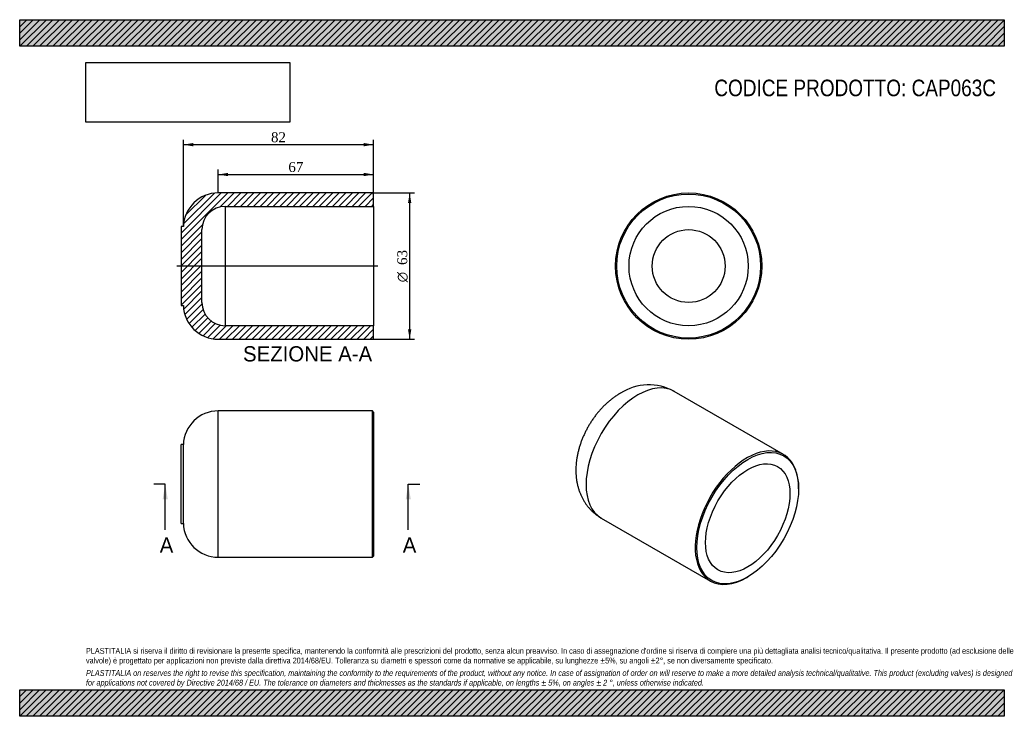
# Model space of a CAD drawing. Header units: millimetres. Extents: x 0 to 424, y 0 to 300.
import ezdxf
from ezdxf.enums import TextEntityAlignment as Align
from ezdxf.lldxf.tags import DXFTag

# ---------------------------------------------------------------- set-up
doc = ezdxf.new("R2010")
doc.units = ezdxf.units.MM
doc.header["$LTSCALE"] = 1.428571
for name, color, linetype in [('CAP063C', 7, 'Continuous'), ('Default', 7, 'Continuous'), ('DV3_Default', 7, 'Continuous')]:
    doc.layers.add(name, color=color, linetype=linetype)
doc.styles.add('SEACAD_Solid_Edge_ANSI', font='seans.ttf')
doc.styles.add('SEACAD_Solid_Edge_ANSI1_Symbols', font='semeca1.ttf')
doc.styles.add('SEACAD_Times_New_Roman', font='times.ttf')
tags = doc.linetypes.add('CENTER2', pattern=[28.575, 19.05, -3.175, 3.175, -3.175]).pattern_tags.tags
tags[10:11] = [DXFTag(74, 4), DXFTag(75, 0), DXFTag(340, '0'), DXFTag(46, 0.0), DXFTag(50, 0.0), DXFTag(44, 0.0), DXFTag(45, 0.0)]
tags[8:9] = [DXFTag(74, 4), DXFTag(75, 0), DXFTag(340, '0'), DXFTag(46, 0.0), DXFTag(50, 0.0), DXFTag(44, 0.0), DXFTag(45, 0.0)]
tags[6:7] = [DXFTag(74, 4), DXFTag(75, 0), DXFTag(340, '0'), DXFTag(46, 0.0), DXFTag(50, 0.0), DXFTag(44, 0.0), DXFTag(45, 0.0)]
tags[4:5] = [DXFTag(74, 4), DXFTag(75, 0), DXFTag(340, '0'), DXFTag(46, 0.0), DXFTag(50, 0.0), DXFTag(44, 0.0), DXFTag(45, 0.0)]
doc.dimstyles.new('ANSImm', dxfattribs={"dimtxt": 4.285714, "dimasz": 4.285714, "dimexe": 2.142857, "dimexo": 0, "dimgap": 1.071429, "dimtad": 1, "dimdsep": 46, "dimtxsty": 'SEACAD_Times_New_Roman', "dimblk1": '_SE_FILLED', "dimblk2": '_SE_FILLED', "dimsah": 1, "dimcen": 2.142857, "dimazin": 0, "dimtfac": 0.85, "dimtdec": 3, "dimtofl": 0, "dimtmove": 0, "dimatfit": 3, "dimfxl": 1, "dimarcsym": 0})
picture_1 = doc.add_image_def('image1.jpg', size_in_pixel=(4302, 1260))

# ---------------------------------------------------------------- blocks, each defined once
blk = doc.blocks.new('SE')
at = {"layer": 'CAP063C', "color": 7, "linetype": 'Continuous'}
for p, q in [((85.52, 68.52), (85.52, 131.52)), ((152.02, 131.52), (85.52, 131.52)), ((152.02, 68.52), (152.02, 131.52)), ((152.52, 131.02), (152.02, 131.52)), ((152.52, 131.02), (152.52, 69.02)), ((69.52, 83.02), (69.52, 117.02)), ((70.52, 117.02), (69.52, 117.02)), ((70.52, 83.02), (70.52, 117.02)), ((69.52, 83.02), (70.52, 83.02)), ((85.52, 68.52), (152.02, 68.52)), ((152.02, 68.52), (152.52, 69.02))]:
    blk.add_line(p, q, dxfattribs=at)
for centre, start, end in [((85.52, 116.52), 89.9682, 178.0898), ((85.52, 83.52), 181.9102, 270.0318)]:
    blk.add_arc(centre, 15, start, end, dxfattribs=at)
blk = doc.blocks.new('SE1')
at = {"layer": 'CAP063C', "color": 7, "linetype": 'Continuous'}
for p, q in [((329.11, 112.8), (282.09, 139.95)), ((335.64, 97.97), (335.64, 98.38)), ((250.59, 85.39), (297.61, 58.24)), ((313.36, 59.8), (313.72, 60.01))]:
    blk.add_line(p, q, dxfattribs=at)
blk.add_arc((271.15, 119.81), 22.91, 61.4518, 122.5049, dxfattribs=at)
for centre, start_param, end_param in [((266.34, 112.67), 3.141593, 6.283185), ((313.36, 85.52), 2.356194, 6.283185), ((313.36, 85.52), 0, 0.785398)]:
    blk.add_ellipse(centre, major_axis=(-15.75, -27.28), ratio=0.57735, start_param=start_param, end_param=end_param, dxfattribs=at)
for major_axis in [(15.5, 26.85), (-12.85, -22.26)]:
    blk.add_ellipse((313.72, 85.32), major_axis=major_axis, ratio=0.57735, dxfattribs=at)
blk.add_open_spline([(258.83, 139.14), (258.54, 138.96), (257.9, 138.59), (256.79, 137.86), (255.6, 137.01), (254.42, 136.08), (253.27, 135.1), (252.16, 134.07), (251.08, 132.98), (250.05, 131.86), (249.05, 130.69), (248.1, 129.48), (247.19, 128.24), (246.32, 126.96), (245.5, 125.65), (244.73, 124.32), (244.01, 122.95), (243.33, 121.56), (242.7, 120.15), (242.13, 118.72), (241.61, 117.27), (241.14, 115.8), (240.74, 114.31), (240.39, 112.81), (240.11, 111.3), (239.89, 109.78), (239.74, 108.26), (239.67, 106.74), (239.66, 105.23), (239.74, 103.73), (239.88, 102.26), (240.11, 100.82), (240.41, 99.41), (240.78, 98.04), (241.22, 96.72), (241.73, 95.44), (242.3, 94.22), (242.94, 93.04), (243.64, 91.93), (244.39, 90.86), (245.2, 89.86), (246.06, 88.91), (246.97, 88.03), (247.93, 87.2), (248.92, 86.45), (249.83, 85.83), (250.37, 85.53), (250.6, 85.4)], degree=3, knots=[0, 0, 0, 0, 0.014725, 0.037823, 0.06098, 0.084247, 0.107563, 0.130874, 0.154149, 0.177368, 0.200525, 0.223621, 0.246664, 0.269668, 0.292649, 0.315628, 0.338626, 0.361657, 0.384744, 0.407907, 0.431167, 0.45454, 0.478038, 0.501667, 0.525424, 0.549292, 0.573241, 0.597213, 0.62114, 0.64495, 0.668572, 0.691942, 0.715011, 0.737747, 0.760137, 0.78218, 0.80389, 0.825287, 0.846395, 0.86724, 0.887849, 0.90825, 0.928468, 0.948528, 0.968455, 0.988273, 1, 1, 1, 1], dxfattribs=at)
blk = doc.blocks.new('SE3')
at = {"color": 7, "linetype": 'Continuous', "style": 'SEACAD_Solid_Edge_ANSI'}
blk.add_text('A', height=6.57, dxfattribs=at).set_placement((165.06, 77.02), align=Align.TOP_LEFT)
blk = doc.blocks.new('SE4')
at = {"color": 7, "linetype": 'Continuous', "style": 'SEACAD_Solid_Edge_ANSI'}
blk.add_text('A', height=6.57, dxfattribs=at).set_placement((60.34, 77.02), align=Align.TOP_LEFT)
blk = doc.blocks.new('SEANNOT_GROUP')
at = {"linetype": 'Continuous'}
blk.add_hatch(color=7, dxfattribs=at).paths.add_polyline_path([(168.53, 93.44), (167.43, 100.02), (166.34, 93.44)])
at = {"color": 7, "linetype": 'Continuous'}
blk.add_lwpolyline([(167.43, 80.3), (167.43, 100.02)], dxfattribs=at)
blk = doc.blocks.new('SEANNOT_GROUP1')
at = {"linetype": 'Continuous'}
blk.add_hatch(color=7, dxfattribs=at).paths.add_polyline_path([(63.8, 93.44), (62.71, 100.02), (61.61, 93.44)])
at = {"color": 7, "linetype": 'Continuous'}
blk.add_lwpolyline([(62.71, 80.3), (62.71, 100.02)], dxfattribs=at)
blk = doc.blocks.new('SE2')
at = {"layer": 'Default', "color": 7, "linetype": 'CENTER2'}
for p, q in [((62.71, 100.02), (57.78, 100.02)), ((167.43, 100.02), (172.36, 100.02))]:
    blk.add_line(p, q, dxfattribs=at)
at = {"layer": 'Default', "color": 7, "linetype": 'CENTER2', "const_width": 0.0001}
blk.add_lwpolyline([(167.43, 100.02), (62.71, 100.02)], dxfattribs=at)
at = {"layer": 'Default'}
for name in ['SEANNOT_GROUP1', 'SEANNOT_GROUP', 'SE4', 'SE3']:
    blk.add_blockref(name, (0, 0), dxfattribs=at)
blk = doc.blocks.new('SE5')
at = {"layer": 'CAP063C', "linetype": 'Continuous'}
h = blk.add_hatch(dxfattribs=at)
h.set_pattern_fill('LINE', scale=0.62992, angle=45, style=0)
edge = h.paths.add_edge_path()
edge.add_line((152.02, 162.4), (152.52, 162.9))
edge.add_line((152.52, 162.9), (152.52, 168.2))
edge.add_line((152.52, 168.2), (88.52, 168.2))
edge.add_arc((88.52, 178.2), 10, 180, 270, ccw=False)
edge.add_line((78.52, 178.2), (78.52, 209.6))
edge.add_arc((88.52, 209.6), 10, 90, 180, ccw=False)
edge.add_line((88.52, 219.6), (152.52, 219.6))
edge.add_line((152.52, 219.6), (152.52, 224.9))
edge.add_line((152.52, 224.9), (152.02, 225.4))
edge.add_line((152.02, 225.4), (85.52, 225.4))
edge.add_arc((85.52, 210.4), 15, 89.9682, 178.0898)
edge.add_line((70.52, 210.9), (69.52, 210.9))
edge.add_line((69.52, 210.9), (69.52, 176.9))
edge.add_line((69.52, 176.9), (70.52, 176.9))
edge.add_arc((85.52, 177.4), 15, 181.9102, 270.0318)
edge.add_line((85.52, 162.4), (152.02, 162.4))
at = {"layer": 'CAP063C', "color": 7, "linetype": 'Continuous'}
for p, q in [((152.02, 225.4), (85.52, 225.4)), ((152.52, 224.9), (152.02, 225.4)), ((152.52, 219.6), (152.52, 224.9)), ((88.52, 219.6), (88.52, 168.2)), ((88.52, 219.6), (152.52, 219.6)), ((152.52, 219.6), (152.52, 168.2)), ((69.52, 210.9), (69.52, 176.9)), ((70.52, 210.9), (69.52, 210.9)), ((78.52, 178.2), (78.52, 209.6)), ((69.52, 176.9), (70.52, 176.9)), ((152.52, 168.2), (88.52, 168.2)), ((152.52, 162.9), (152.52, 168.2)), ((85.52, 162.4), (152.02, 162.4)), ((152.02, 162.4), (152.52, 162.9))]:
    blk.add_line(p, q, dxfattribs=at)
for centre, radius, start, end in [((85.52, 210.4), 15, 89.9682, 178.0898), ((88.52, 209.6), 10, 90, 180), ((85.52, 177.4), 15, 181.9102, 270.0318), ((88.52, 178.2), 10, 180, 270)]:
    blk.add_arc(centre, radius, start, end, dxfattribs=at)
at = {"layer": 'DV3_Default', "color": 7, "linetype": 'CENTER2'}
blk.add_line((154.27, 193.9), (67.77, 193.9), dxfattribs=at)
blk = doc.blocks.new('GDimGGroup')
at = {"layer": 'Default', "linetype": 'Continuous'}
for points in [[(168.76, 221.11), (168.04, 225.4), (167.33, 221.11)], [(168.76, 166.68), (167.33, 166.68), (168.04, 162.4)]]:
    blk.add_hatch(color=7, dxfattribs=at).paths.add_polyline_path(points)
at = {"layer": 'Default', "color": 7, "linetype": 'Continuous'}
for p, q in [((152.02, 225.4), (170.19, 225.4)), ((168.04, 225.4), (168.04, 162.4)), ((152.02, 162.4), (170.19, 162.4))]:
    blk.add_line(p, q, dxfattribs=at)
for s, height, style, p in [('63', 4.286, 'SEACAD_Times_New_Roman', (162.69, 194.38)), ('O', 4.29, 'SEACAD_Solid_Edge_ANSI1_Symbols', (162.69, 186.92))]:
    blk.add_text(s, height=height, rotation=90, dxfattribs=dict(at, style=style)).set_placement(p, align=Align.TOP_LEFT)
blk = doc.blocks.new('DMBLK1')
at = {"layer": 'Default', "linetype": 'Continuous'}
for points in [[(89.81, 234.04), (85.52, 233.33), (89.81, 232.61)], [(148.24, 234.04), (148.24, 232.61), (152.52, 233.33)]]:
    blk.add_hatch(color=7, dxfattribs=at).paths.add_polyline_path(points)
at = {"layer": 'Default', "color": 7, "linetype": 'Continuous'}
for p, q in [((85.52, 225.4), (85.52, 235.47)), ((152.52, 222.25), (152.52, 235.47)), ((85.52, 233.33), (152.52, 233.33))]:
    blk.add_line(p, q, dxfattribs=at)
at = {"layer": 'Default', "color": 7, "linetype": 'Continuous', "style": 'SEACAD_Times_New_Roman'}
blk.add_text('67', height=4.286, dxfattribs=at).set_placement((115.77, 238.69), align=Align.TOP_LEFT)
blk = doc.blocks.new('_SE_FILLED')
at = {"color": 0}
blk.add_line((0, 0), (-1, 0), dxfattribs=at)
blk.add_solid([(0, 0), (-1, -0.1665), (-1, 0.1665), (0, 0)], dxfattribs=at)
blk = doc.blocks.new('SE6')
at = {"layer": 'CAP063C', "color": 7, "linetype": 'Continuous'}
for radius in [31.5, 31, 25.7, 15.7]:
    blk.add_circle((288.26, 193.9), radius, dxfattribs=at)
blk = doc.blocks.new('DMBLK2')
at = {"layer": 'Default', "linetype": 'Continuous'}
for points in [[(74.81, 246.9), (70.52, 246.19), (74.81, 245.47)], [(148.24, 246.9), (148.24, 245.47), (152.52, 246.19)]]:
    blk.add_hatch(color=7, dxfattribs=at).paths.add_polyline_path(points)
at = {"layer": 'Default', "color": 7, "linetype": 'Continuous'}
for p, q in [((70.52, 210.9), (70.52, 248.33)), ((70.52, 246.19), (152.52, 246.19)), ((152.52, 219.6), (152.52, 248.33))]:
    blk.add_line(p, q, dxfattribs=at)
at = {"layer": 'Default', "color": 7, "linetype": 'Continuous', "style": 'SEACAD_Times_New_Roman'}
blk.add_text('82', height=4.286, dxfattribs=at).set_placement((108.27, 251.54), align=Align.TOP_LEFT)

msp = doc.modelspace()

# ---------------------------------------------------------------- hatches: boundary and pattern name
at = {"layer": 'Default', "linetype": 'Continuous'}
h = msp.add_hatch(dxfattribs=at)
h.set_pattern_fill('LINE', scale=0.62992, angle=45, style=0)
h.paths.add_polyline_path([(424.286, 288.571), (424.286, 300), (0, 300), (0, 288.571)])
for points in [[(424.286, 288.571), (424.286, 300), (0, 300), (0, 288.571)], [(424.286, 0), (424.286, 11.429), (0, 11.429), (0, 0)]]:
    msp.add_hatch(color=7, dxfattribs=at).paths.add_polyline_path(points)
h = msp.add_hatch(dxfattribs=at)
h.set_pattern_fill('LINE', scale=0.62992, angle=45, style=0)
h.paths.add_polyline_path([(424.286, 0), (424.286, 11.429), (0, 11.429), (0, 0)])

# ---------------------------------------------------------------- linework, layer by layer
at = {"layer": 'Default', "color": 7, "linetype": 'Continuous'}
for p, q in [((0, 300), (424.286, 300)), ((0, 288.571), (0, 300)), ((424.286, 300), (424.286, 288.571)), ((424.286, 288.571), (0, 288.571)), ((0, 11.429), (424.286, 11.429)), ((0, 0), (0, 11.429)), ((424.286, 11.429), (424.286, 0)), ((424.286, 0), (0, 0))]:
    msp.add_line(p, q, dxfattribs=at)

# ---------------------------------------------------------------- block references
at = {"layer": 'Default'}
for name in ['SE5', 'GDimGGroup', 'SE6', 'SE1', 'SE', 'SE2']:
    msp.add_blockref(name, (0, 0), dxfattribs=at)

# ---------------------------------------------------------------- texts
at = {"layer": 'Default', "color": 7, "linetype": 'Continuous', "style": 'SEACAD_Solid_Edge_ANSI'}
msp.add_text('SEZIONE A-A', height=6.57143, dxfattribs=at).set_placement((96.23, 159.384), align=Align.TOP_LEFT)
at = {"layer": 'Default', "attachment_point": 1}
for s, insert, char_height, width in [('{\\fArial Narrow|b0||i0||c0|p34;\\C7;\\H7.142857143;\\W1.;CODICE PRODOTTO: CAP063C}', (299.326, 274.192), 7.14286, 121.65911), ("{\\fArial Narrow|b0||i0||c0|p34;\\C7;\\H2.5;\\W1.;PLASTITALIA si riserva il diritto di revisionare la presente specifica, mantenendo la conformità alle prescrizioni del prodotto, senza alcun preavviso. In caso di assegnazione d'ordine si riserva di compiere una più dettagliata analisi tecnico/qualitativa. Il presente prodotto (ad esclusione delle \\P}{\\fArial Narrow|b0||i0||c0|p34;\\C7;\\H2.5;\\W1.;valvole) è progettato per applicazioni non previste dalla direttiva 2014/68/EU. Tolleranza su diametri e spessori come da normative se applicabile, su lunghezze ±5%, su angoli ±2°, se non diversamente specificato.\\P}{\\fArial Narrow|b0||i0||c0|p34;\\C7;\\H0.7142857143;\\W1.;   \\P}{\\fArial Narrow|b0||i1||c0|p34;\\C7;\\H2.5;\\W1.;PLASTITALIA on reserves the right to revise this specification, maintaining the conformity to the requirements of the product, without any notice. In case of assignation of order on will reserve to make a more detailed analysis technical/qualitative. This product (excluding valves) is designed \\P}{\\fArial Narrow|b0||i1||c0|p34;\\C7;\\H2.5;\\W1.;for applications not covered by Directive 2014/68 / EU. The tolerance on diameters and thicknesses as the standards if applicable, on lengths ± 5%, on angles ± 2 °, unless otherwise indicated.\\P}", (28.571, 29.432), 2.5, 367.14286)]:
    msp.add_mtext(s, dxfattribs=dict(at, insert=insert, char_height=char_height, width=width))

# ---------------------------------------------------------------- dimensions: what is measured, and where the dimension line sits
at = {"layer": 'Default', "color": 7, "linetype": 'Continuous'}
for base, p1, p2, picture, middle in [((152.524, 246.186), (70.524, 210.896), (152.524, 219.596), 'DMBLK2', (111.524, 246.186)), ((152.524, 233.329), (85.524, 225.396), (152.524, 222.246), 'DMBLK1', (119.024, 233.329))]:
    dim = msp.add_linear_dim(base=base, p1=p1, p2=p2, text='\\A1;<>', dimstyle='ANSImm', dxfattribs=at)
    dim.commit()
    dim.dimension.update_dxf_attribs({"geometry": picture, "text_midpoint": middle, "dimtype": 160})

# ---------------------------------------------------------------- pictures from other files: only their frames are drawn
image = msp.add_image(picture_1, insert=(28.571, 255.862), size_in_units=(87.796, 25.714))
image.dxf.flags = 7

doc.saveas('drawing.dxf')
